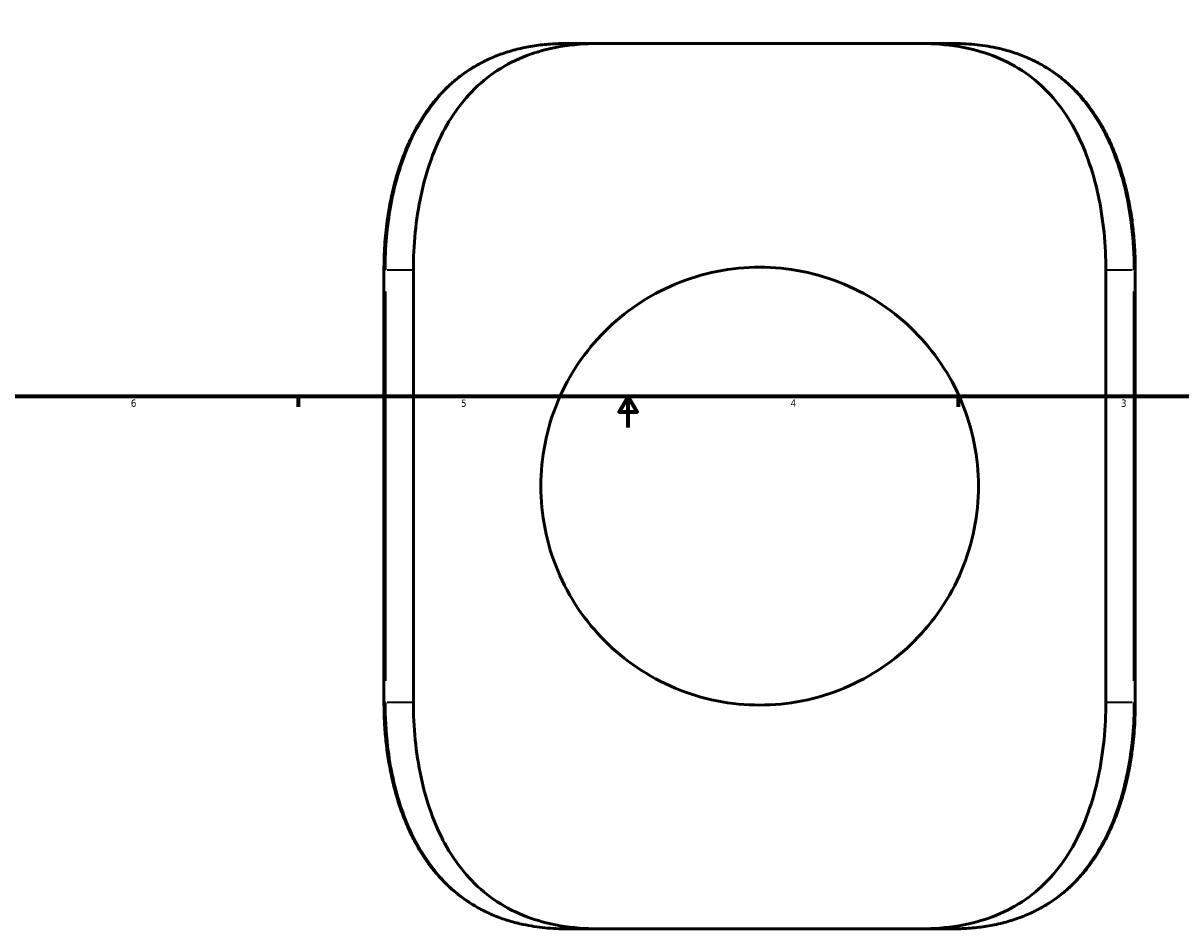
# Model space of a CAD drawing. Header units: inches. Extents: x -6.9 to 51.7, y -5.9 to 38.
# Tile 3 of 10: x 9.2 to 24.1, y -5.9 to 5.8. Entities that reach past the tile are written whole.
import ezdxf

# ---------------------------------------------------------------- set-up
doc = ezdxf.new("R2010")
doc.units = ezdxf.units.IN
doc.header["$MEASUREMENT"] = 0
for name, color, linetype, lineweight in [('Border (ANSI)', 7, 'Continuous', 70), ('Dimension (ANSI)', 7, 'Continuous', 25), ('Visible (ANSI)', 7, 'Continuous', 50), ('Visible Narrow (ANSI)', 7, 'Continuous', 35)]:
    doc.layers.add(name, color=color, linetype=linetype, lineweight=lineweight)
doc.styles.add('Note Text (ANSI)', font='tahoma.ttf')
doc.dimstyles.new('Default (ANSI)', dxfattribs={"dimtxt": 0.094488, "dimasz": 0.098425, "dimexe": 0.125, "dimexo": 0.0625, "dimgap": 0.031496, "dimtad": 0, "dimtih": 1, "dimtoh": 1, "dimrnd": 1e-08, "dimzin": 4, "dimdsep": 46, "dimtxsty": 'Note Text (ANSI)', "dimcen": 0.09, "dimdle": 0.393701, "dimclrd": 256, "dimclre": 256, "dimclrt": 5, "dimadec": 0, "dimazin": 1, "dimtfac": 1, "dimtofl": 0, "dimtmove": 0, "dimatfit": 3, "dimfxl": 1, "dimtolj": 1, "dimtzin": 4, "dimlwd": -1, "dimlwe": -1, "dimarcsym": 0})

# ---------------------------------------------------------------- blocks, each defined once
blk = doc.blocks.new('Borders Default Border')
at = {"layer": 'Border (ANSI)'}
for p, q in [((12.75, 1), (12.75, 0.866)), ((21.25, 1), (21.25, 0.866))]:
    blk.add_line(p, q, dxfattribs=at)
at = {"layer": 'Border (ANSI)', "flags": 128}
for points in [[(0.5, 1), (0.5, 21), (33.5, 21), (33.5, 1), (0.5, 1)], [(17, 0.6), (17, 1), (16.885, 0.8), (17.115, 0.8), (17, 1)]]:
    blk.add_lwpolyline(points, dxfattribs=at)
at = {"layer": 'Border (ANSI)', "color": 5, "true_color": 0x0000ff, "char_height": 0.0945, "attachment_point": 7, "style": 'Note Text (ANSI)'}
for s, insert in [('6', (10.595, 0.864)), ('5', (14.847, 0.864)), ('4', (19.092, 0.866)), ('3', (23.346, 0.864))]:
    blk.add_mtext(s, dxfattribs=dict(at, insert=insert))
blk = doc.blocks.new('*D9')
at = {"layer": 'Defpoints', "color": 0, "transparency": 16777216}
for p in [(17.605, 12.01), (19.78, 1.179)]:
    blk.add_point(p, dxfattribs=at)
at = {"layer": 'Dimension (ANSI)', "transparency": 16777216}
for p, q in [((17.694, 11.565), (17.624, 11.913)), ((17.847, 11.565), (17.694, 11.565))]:
    blk.add_line(p, q, dxfattribs=at)
blk.add_solid([(17.64, 11.916), (17.608, 11.91), (17.605, 12.01)], dxfattribs=at)
at = {"layer": 'Dimension (ANSI)', "color": 5, "transparency": 16777216, "insert": (17.879, 11.616), "char_height": 0.0945, "attachment_point": 1, "style": 'Note Text (ANSI)'}
blk.add_mtext('\\A1;∅11.05', dxfattribs=at)

msp = doc.modelspace()

# ---------------------------------------------------------------- linework, layer by layer
at = {"layer": 'Visible (ANSI)'}
for p, q in [((16.627, 5.545), (16.213, 5.545)), ((16.627, 5.545), (20.758, 5.545)), ((21.172, 5.545), (20.758, 5.545)), ((13.855, 2.629), (13.855, -2.939)), ((14.234, -2.939), (14.234, 2.629)), ((23.151, -2.939), (23.151, 2.629)), ((23.53, -2.939), (23.53, 2.629)), ((16.213, -5.855), (16.627, -5.855)), ((20.758, -5.855), (16.627, -5.855)), ((20.758, -5.855), (21.172, -5.855))]:
    msp.add_line(p, q, dxfattribs=at)
for points, knots in [([(16.213, 5.545), (16.142, 5.545), (16.071, 5.542), (15.931, 5.532), (15.862, 5.525), (15.725, 5.504), (15.658, 5.491), (15.527, 5.46), (15.463, 5.442), (15.34, 5.4), (15.281, 5.377), (15.166, 5.326), (15.111, 5.299), (15.004, 5.239), (14.952, 5.206), (14.853, 5.137), (14.805, 5.1), (14.712, 5.021), (14.667, 4.98), (14.581, 4.892), (14.54, 4.846), (14.46, 4.748), (14.422, 4.697), (14.35, 4.591), (14.315, 4.535), (14.25, 4.42), (14.219, 4.36), (14.16, 4.235), (14.133, 4.171), (14.082, 4.039), (14.059, 3.972), (14.015, 3.833), (13.996, 3.762), (13.96, 3.618), (13.944, 3.545), (13.918, 3.402), (13.907, 3.333), (13.883, 3.16), (13.872, 3.054), (13.858, 2.842), (13.855, 2.735), (13.855, 2.629)], [0, 0, 0, 0, 0.586416, 0.586416, 1.172831, 1.172831, 1.759247, 1.759247, 2.334606, 2.334606, 2.893948, 2.893948, 3.44203, 3.44203, 3.983207, 3.983207, 4.521584, 4.521584, 5.060844, 5.060844, 5.604015, 5.604015, 6.153234, 6.153234, 6.70968, 6.70968, 7.273619, 7.273619, 7.844496, 7.844496, 8.421121, 8.421121, 9.001952, 9.001952, 9.585487, 9.585487, 10.121194, 10.121194, 10.924754, 10.924754, 11.728314, 11.728314, 11.728314, 11.728314]), ([(14.234, 2.629), (14.234, 2.785), (14.241, 2.947), (14.274, 3.272), (14.299, 3.435), (14.366, 3.75), (14.41, 3.903), (14.513, 4.191), (14.573, 4.325), (14.707, 4.571), (14.786, 4.692), (14.968, 4.913), (15.071, 5.014), (15.296, 5.19), (15.418, 5.265), (15.675, 5.386), (15.809, 5.433), (16.098, 5.505), (16.264, 5.529), (16.5, 5.543), (16.563, 5.545), (16.627, 5.545)], [31.385568, 31.385568, 31.385568, 31.385568, 32.575216, 32.575216, 33.764865, 33.764865, 34.954513, 34.954513, 36.144162, 36.144162, 37.358041, 37.358041, 38.57192, 38.57192, 39.785799, 39.785799, 40.999678, 40.999678, 42.383109, 42.383109, 42.875247, 42.875247, 42.875247, 42.875247]), ([(20.758, 5.545), (20.822, 5.545), (20.885, 5.543), (21.121, 5.529), (21.287, 5.505), (21.576, 5.433), (21.71, 5.386), (21.967, 5.265), (22.09, 5.19), (22.314, 5.014), (22.417, 4.913), (22.599, 4.692), (22.678, 4.571), (22.812, 4.325), (22.872, 4.191), (22.975, 3.903), (23.019, 3.75), (23.086, 3.435), (23.111, 3.272), (23.144, 2.947), (23.151, 2.785), (23.151, 2.629)], [19.896569, 19.896569, 19.896569, 19.896569, 20.388708, 20.388708, 21.772138, 21.772138, 22.986017, 22.986017, 24.199896, 24.199896, 25.413775, 25.413775, 26.627655, 26.627655, 27.817303, 27.817303, 29.006952, 29.006952, 30.1966, 30.1966, 31.386249, 31.386249, 31.386249, 31.386249]), ([(23.53, 2.629), (23.53, 2.706), (23.528, 2.784), (23.521, 2.939), (23.515, 3.016), (23.5, 3.17), (23.491, 3.246), (23.468, 3.397), (23.455, 3.472), (23.424, 3.62), (23.407, 3.693), (23.369, 3.836), (23.348, 3.906), (23.302, 4.043), (23.276, 4.11), (23.222, 4.241), (23.193, 4.304), (23.132, 4.427), (23.099, 4.486), (23.03, 4.599), (22.993, 4.654), (22.917, 4.758), (22.877, 4.808), (22.794, 4.903), (22.751, 4.947), (22.661, 5.032), (22.615, 5.072), (22.519, 5.147), (22.47, 5.182), (22.368, 5.247), (22.315, 5.277), (22.206, 5.333), (22.15, 5.358), (22.034, 5.404), (21.975, 5.425), (21.856, 5.461), (21.796, 5.476), (21.645, 5.508), (21.553, 5.522), (21.364, 5.54), (21.269, 5.545), (21.172, 5.545)], [0, 0, 0, 0, 0.585568, 0.585568, 1.171165, 1.171165, 1.756772, 1.756772, 2.342166, 2.342166, 2.926766, 2.926766, 3.509537, 3.509537, 4.089048, 4.089048, 4.663742, 4.663742, 5.232175, 5.232175, 5.793313, 5.793313, 6.346818, 6.346818, 6.893329, 6.893329, 7.434546, 7.434546, 7.973083, 7.973083, 8.512224, 8.512224, 9.055732, 9.055732, 9.607733, 9.607733, 10.137891, 10.137891, 10.933128, 10.933128, 11.728365, 11.728365, 11.728365, 11.728365]), ([(21.511, -0.155), (21.511, 0.026), (21.494, 0.211), (21.42, 0.579), (21.365, 0.76), (21.22, 1.106), (21.131, 1.271), (20.925, 1.575), (20.809, 1.714), (20.563, 1.961), (20.423, 2.077), (20.119, 2.283), (19.954, 2.372), (19.607, 2.517), (19.426, 2.573), (19.059, 2.646), (18.873, 2.663), (18.512, 2.663), (18.326, 2.646), (17.959, 2.573), (17.778, 2.517), (17.431, 2.372), (17.266, 2.283), (16.962, 2.077), (16.823, 1.961), (16.576, 1.714), (16.46, 1.575), (16.254, 1.271), (16.165, 1.106), (16.02, 0.76), (15.965, 0.579), (15.892, 0.211), (15.874, 0.026), (15.874, -0.336), (15.892, -0.522), (15.965, -0.889), (16.02, -1.07), (16.165, -1.416), (16.254, -1.581), (16.46, -1.886), (16.576, -2.025), (16.823, -2.272), (16.962, -2.388), (17.266, -2.593), (17.431, -2.683), (17.778, -2.828), (17.959, -2.883), (18.326, -2.956), (18.512, -2.974), (18.873, -2.974), (19.059, -2.956), (19.426, -2.883), (19.607, -2.828), (19.954, -2.683), (20.119, -2.593), (20.423, -2.388), (20.563, -2.272), (20.809, -2.025), (20.925, -1.886), (21.131, -1.581), (21.22, -1.416), (21.365, -1.07), (21.42, -0.889), (21.494, -0.522), (21.511, -0.336), (21.511, -0.155)], [0, 0, 0, 0, 1.379419, 1.379419, 2.758839, 2.758839, 4.138258, 4.138258, 5.517677, 5.517677, 6.892968, 6.892968, 8.268258, 8.268258, 9.643548, 9.643548, 11.018839, 11.018839, 12.394129, 12.394129, 13.76942, 13.76942, 15.14471, 15.14471, 16.52, 16.52, 17.89942, 17.89942, 19.278839, 19.278839, 20.658258, 20.658258, 22.037678, 22.037678, 23.417097, 23.417097, 24.796516, 24.796516, 26.175935, 26.175935, 27.555355, 27.555355, 28.930645, 28.930645, 30.305935, 30.305935, 31.681226, 31.681226, 33.056516, 33.056516, 34.431807, 34.431807, 35.807097, 35.807097, 37.182388, 37.182388, 38.557678, 38.557678, 39.937097, 39.937097, 41.316517, 41.316517, 42.695936, 42.695936, 44.075355, 44.075355, 44.075355, 44.075355]), ([(13.855, -2.939), (13.855, -3.017), (13.857, -3.095), (13.864, -3.25), (13.87, -3.327), (13.885, -3.481), (13.894, -3.557), (13.917, -3.708), (13.93, -3.783), (13.961, -3.931), (13.978, -4.003), (14.016, -4.146), (14.037, -4.217), (14.083, -4.354), (14.109, -4.421), (14.163, -4.552), (14.192, -4.615), (14.253, -4.737), (14.286, -4.796), (14.355, -4.91), (14.392, -4.965), (14.468, -5.069), (14.508, -5.119), (14.591, -5.213), (14.634, -5.258), (14.724, -5.343), (14.77, -5.382), (14.866, -5.457), (14.915, -5.492), (15.018, -5.557), (15.07, -5.588), (15.179, -5.643), (15.235, -5.669), (15.351, -5.715), (15.41, -5.736), (15.53, -5.771), (15.589, -5.786), (15.74, -5.818), (15.832, -5.832), (16.021, -5.851), (16.116, -5.855), (16.213, -5.855)], [0, 0, 0, 0, 0.585568, 0.585568, 1.171165, 1.171165, 1.756772, 1.756772, 2.342166, 2.342166, 2.926766, 2.926766, 3.509537, 3.509537, 4.089048, 4.089048, 4.663742, 4.663742, 5.232175, 5.232175, 5.793313, 5.793313, 6.346818, 6.346818, 6.893329, 6.893329, 7.434546, 7.434546, 7.973083, 7.973083, 8.512224, 8.512224, 9.055732, 9.055732, 9.607733, 9.607733, 10.137891, 10.137891, 10.933128, 10.933128, 11.728365, 11.728365, 11.728365, 11.728365]), ([(16.627, -5.855), (16.563, -5.855), (16.5, -5.854), (16.264, -5.84), (16.098, -5.816), (15.809, -5.744), (15.675, -5.697), (15.418, -5.576), (15.296, -5.501), (15.071, -5.325), (14.968, -5.224), (14.786, -5.002), (14.707, -4.882), (14.573, -4.636), (14.513, -4.502), (14.41, -4.214), (14.366, -4.061), (14.299, -3.745), (14.274, -3.583), (14.241, -3.258), (14.234, -3.095), (14.234, -2.939)], [19.896569, 19.896569, 19.896569, 19.896569, 20.388708, 20.388708, 21.772138, 21.772138, 22.986017, 22.986017, 24.199896, 24.199896, 25.413776, 25.413776, 26.627655, 26.627655, 27.817303, 27.817303, 29.006952, 29.006952, 30.1966, 30.1966, 31.386249, 31.386249, 31.386249, 31.386249]), ([(23.151, -2.939), (23.151, -3.095), (23.144, -3.258), (23.111, -3.583), (23.086, -3.745), (23.019, -4.061), (22.975, -4.214), (22.872, -4.502), (22.812, -4.636), (22.678, -4.882), (22.599, -5.002), (22.417, -5.224), (22.314, -5.325), (22.09, -5.501), (21.967, -5.576), (21.71, -5.697), (21.576, -5.744), (21.287, -5.816), (21.121, -5.84), (20.885, -5.854), (20.822, -5.855), (20.758, -5.855)], [31.386249, 31.386249, 31.386249, 31.386249, 32.575897, 32.575897, 33.765546, 33.765546, 34.955194, 34.955194, 36.144843, 36.144843, 37.358722, 37.358722, 38.572601, 38.572601, 39.78648, 39.78648, 41.000359, 41.000359, 42.38379, 42.38379, 42.875928, 42.875928, 42.875928, 42.875928]), ([(21.172, -5.855), (21.243, -5.855), (21.314, -5.853), (21.454, -5.843), (21.523, -5.835), (21.66, -5.815), (21.727, -5.802), (21.858, -5.771), (21.922, -5.752), (22.045, -5.711), (22.104, -5.688), (22.219, -5.637), (22.274, -5.609), (22.381, -5.549), (22.433, -5.517), (22.532, -5.448), (22.581, -5.411), (22.673, -5.332), (22.718, -5.29), (22.804, -5.202), (22.845, -5.156), (22.925, -5.059), (22.963, -5.008), (23.035, -4.901), (23.07, -4.846), (23.135, -4.73), (23.166, -4.67), (23.225, -4.546), (23.252, -4.482), (23.303, -4.35), (23.327, -4.282), (23.37, -4.144), (23.389, -4.073), (23.425, -3.929), (23.441, -3.855), (23.467, -3.713), (23.478, -3.644), (23.502, -3.47), (23.513, -3.365), (23.527, -3.153), (23.53, -3.046), (23.53, -2.939)], [0, 0, 0, 0, 0.586416, 0.586416, 1.172831, 1.172831, 1.759247, 1.759247, 2.334606, 2.334606, 2.893948, 2.893948, 3.44203, 3.44203, 3.983207, 3.983207, 4.521584, 4.521584, 5.060844, 5.060844, 5.604015, 5.604015, 6.153234, 6.153234, 6.70968, 6.70968, 7.273619, 7.273619, 7.844496, 7.844496, 8.421121, 8.421121, 9.001952, 9.001952, 9.585487, 9.585487, 10.121194, 10.121194, 10.924754, 10.924754, 11.728314, 11.728314, 11.728314, 11.728314])]:
    msp.add_open_spline(points, degree=3, knots=knots, dxfattribs=at)
at = {"layer": 'Visible Narrow (ANSI)'}
for p, q in [((13.875, 2.629), (13.855, 2.629)), ((13.895, 2.629), (14.216, 2.629)), ((23.169, 2.629), (23.49, 2.629)), ((23.51, 2.629), (23.53, 2.629)), ((13.877, -2.661), (13.877, 2.35)), ((23.508, 2.35), (23.508, -2.661)), ((13.875, -2.939), (13.855, -2.939)), ((14.216, -2.939), (13.895, -2.939)), ((23.49, -2.939), (23.169, -2.939)), ((23.51, -2.939), (23.53, -2.939))]:
    msp.add_line(p, q, dxfattribs=at)
for points, knots in [([(13.877, 2.629), (13.877, 2.77), (13.883, 2.912), (13.919, 3.315), (13.964, 3.573), (14.106, 4.078), (14.207, 4.322), (14.413, 4.667), (14.501, 4.787), (14.698, 5.002), (14.807, 5.097), (15.043, 5.261), (15.17, 5.329), (15.444, 5.438), (15.59, 5.479), (15.895, 5.532), (16.052, 5.545), (16.213, 5.545)], [-11.728314, -11.728314, -11.728314, -11.728314, -10.670197, -10.670197, -8.679633, -8.679633, -6.540239, -6.540239, -5.253319, -5.253319, -3.958481, -3.958481, -2.663644, -2.663644, -1.331822, -1.331822, 0, 0, 0, 0]), ([(21.172, 5.545), (21.375, 5.545), (21.573, 5.525), (22.002, 5.427), (22.226, 5.334), (22.642, 5.059), (22.829, 4.87), (23.111, 4.453), (23.215, 4.234), (23.382, 3.746), (23.441, 3.473), (23.497, 3.007), (23.508, 2.818), (23.508, 2.629)], [-11.728365, -11.728365, -11.728365, -11.728365, -10.04539, -10.04539, -7.896413, -7.896413, -5.552528, -5.552528, -3.553621, -3.553621, -1.413147, -1.413147, 0, 0, 0, 0]), ([(16.213, -5.855), (16.01, -5.855), (15.812, -5.835), (15.383, -5.737), (15.159, -5.645), (14.743, -5.37), (14.556, -5.181), (14.274, -4.764), (14.17, -4.545), (14.003, -4.057), (13.944, -3.784), (13.888, -3.317), (13.877, -3.128), (13.877, -2.939)], [-11.728365, -11.728365, -11.728365, -11.728365, -10.045394, -10.045394, -7.896431, -7.896431, -5.552531, -5.552531, -3.553621, -3.553621, -1.413147, -1.413147, 0, 0, 0, 0]), ([(23.508, -2.939), (23.508, -3.081), (23.502, -3.222), (23.466, -3.626), (23.421, -3.884), (23.279, -4.388), (23.178, -4.632), (22.972, -4.978), (22.884, -5.097), (22.687, -5.312), (22.578, -5.408), (22.342, -5.572), (22.215, -5.64), (21.941, -5.749), (21.795, -5.79), (21.49, -5.843), (21.333, -5.855), (21.172, -5.855)], [-11.728314, -11.728314, -11.728314, -11.728314, -10.670148, -10.670148, -8.679585, -8.679585, -6.54021, -6.54021, -5.253314, -5.253314, -3.958476, -3.958476, -2.663639, -2.663639, -1.331819, -1.331819, 0, 0, 0, 0])]:
    msp.add_open_spline(points, degree=3, knots=knots, dxfattribs=at)

# ---------------------------------------------------------------- block references
msp.add_blockref('Borders Default Border', (0, 0))

# ---------------------------------------------------------------- dimensions: what is measured, and where the dimension line sits
at = {"layer": 'Dimension (ANSI)'}
dim = msp.add_diameter_dim_2p(p1=(19.78, 1.179), p2=(17.605, 12.01), dimstyle='Default (ANSI)', override={"dimgap": 0.031496, "dimdec": 2, "dimlfac": 1, "dimtol": 0, "dimlim": 0, "dimtp": 0, "dimtm": 0, "dimtdec": 2}, dxfattribs=at)
dim.commit()
dim.dimension.update_dxf_attribs({"geometry": '*D9', "text_midpoint": (18.085, 11.565), "dimtype": 163})

doc.saveas('drawing.dxf')
